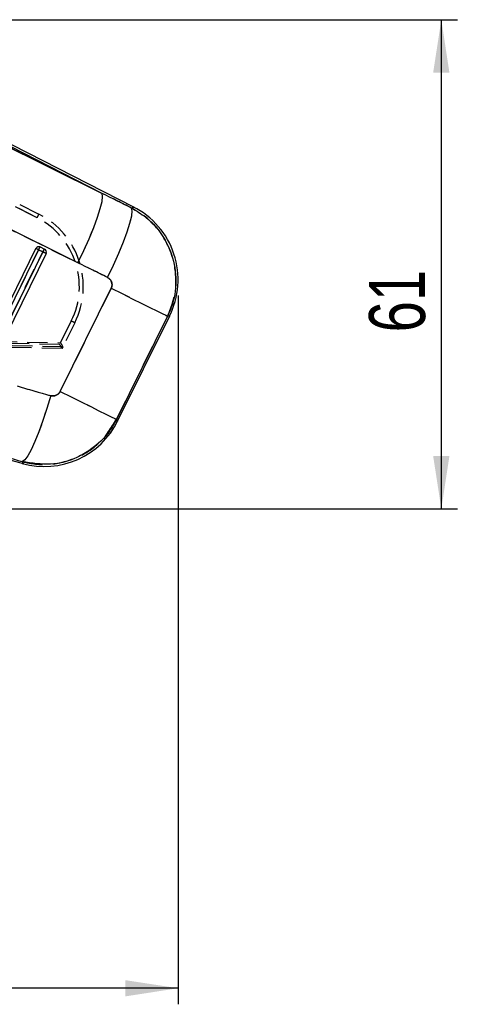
# Model space of a CAD drawing. Extents: x 70 to 723, y 2 to 562.
# Tile 13 of 13: x 669 to 723, y 439 to 562. Entities that reach past the tile are written whole.
import ezdxf

# ---------------------------------------------------------------- set-up
doc = ezdxf.new("R2010")
doc.units = 0
doc.header["$LTSCALE"] = 2
doc.linetypes.add('HIDDEN', pattern=[1.905, 1.27, -0.635])
doc.layers.get('0').update_dxf_attribs({"linetype": 'CONTINUOUS'})
doc.styles.add('SLDTEXTSTYLE0', font='TXT', dxfattribs={"width": 0.75})
doc.dimstyles.new('SLDDIMSTYLE0', dxfattribs={"dimtxt": 7, "dimasz": 6.604, "dimexe": 0, "dimexo": 0.0625, "dimgap": 1.75, "dimtad": 1, "dimdec": 1, "dimrnd": 1e-09, "dimzin": 12, "dimtxsty": 'SLDTEXTSTYLE0', "dimsah": 1, "dimcen": 0.09, "dimazin": 3, "dimtfac": 1, "dimtofl": 0, "dimtmove": 0, "dimatfit": 3, "dimtolj": 1, "dimtzin": 12})
doc.dimstyles.new('SLDDIMSTYLE1', dxfattribs={"dimtxt": 7, "dimasz": 6.604, "dimexe": 0, "dimexo": 0.0625, "dimgap": 1.75, "dimtad": 1, "dimdec": 0, "dimrnd": 1e-09, "dimzin": 12, "dimtxsty": 'SLDTEXTSTYLE0', "dimsah": 1, "dimcen": 0.09, "dimazin": 3, "dimtfac": 1, "dimtofl": 0, "dimtmove": 0, "dimatfit": 3, "dimtolj": 1, "dimtzin": 12})

# ---------------------------------------------------------------- blocks, each defined once
blk = doc.blocks.new('_D_1')
at = {"color": 7, "linetype": 'CONTINUOUS'}
for p, q in [((220.51, 537.04), (220.51, 439.2)), ((688.46, 527.59), (688.46, 439.2)), ((688.46, 441.2), (220.51, 441.2))]:
    blk.add_line(p, q, dxfattribs=at)
for points in [[(220.51, 441.2), (227.11, 440.18), (227.11, 442.21)], [(688.46, 441.2), (681.85, 442.21), (681.85, 440.18)]]:
    blk.add_solid(points, dxfattribs=at)
at = {"color": 7, "linetype": 'CONTINUOUS', "insert": (420.96, 450.22, 0.1), "char_height": 7, "attachment_point": 1, "style": 'SLDTEXTSTYLE0'}
blk.add_mtext('468', dxfattribs=at)
blk = doc.blocks.new('_D_3')
at = {"color": 7, "linetype": 'CONTINUOUS'}
for p, q in [((245.22, 562.01), (723.32, 562.01)), ((721.32, 562.01), (721.32, 500.99)), ((430.02, 500.99), (723.32, 500.99))]:
    blk.add_line(p, q, dxfattribs=at)
for points in [[(721.32, 562.01), (720.3, 555.41), (722.33, 555.41)], [(721.32, 500.99), (722.33, 507.59), (720.3, 507.59)]]:
    blk.add_solid(points, dxfattribs=at)
at = {"color": 7, "linetype": 'CONTINUOUS', "insert": (712.29, 523.01, 0.1), "char_height": 7, "attachment_point": 1, "rotation": 90, "style": 'SLDTEXTSTYLE0'}
blk.add_mtext('61', dxfattribs=at)

msp = doc.modelspace()

# ---------------------------------------------------------------- linework, layer by layer
at = {"color": 7, "linetype": 'CONTINUOUS'}
for p, q in [((682.9213, 538.6336), (662.2496, 549.1851)), ((662.0227, 548.7406), (678.9651, 540.3494)), ((678.9651, 540.3494), (662.1267, 548.9443)), ((675.9492, 531.6893), (659.0068, 540.0805)), ((663.4358, 518.662), (670.7125, 533.4731)), ((663.7503, 518.5077), (671.027, 533.3187)), ((671.5747, 533.0629), (664.3439, 518.3451)), ((671.027, 533.3187), (671.5747, 533.0629)), ((671.2484, 533.6621), (671.7961, 533.4062)), ((671.9851, 532.8611), (664.7542, 518.1434)), ((673.7335, 515.6366), (680.1022, 528.5126)), ((687.1454, 525.0289), (680.7767, 512.1529)), ((680.8956, 511.9334), (687.4047, 525.0931)), ((644.994, 513.2513), (669.1163, 506.644))]:
    msp.add_line(p, q, dxfattribs=at)
at = {"color": 7, "linetype": 'HIDDEN'}
for p, q in [((678.9651, 540.3494), (662.0227, 548.7406)), ((662.1267, 548.9443), (678.9651, 540.3494)), ((658.527, 544.1632), (671.0867, 537.7577)), ((657.9436, 543.9005), (670.8617, 537.3123)), ((670.8617, 537.3123), (658.4051, 543.6652)), ((659.0068, 540.0805), (675.9492, 531.6893)), ((671.027, 533.3187), (663.7503, 518.5077)), ((664.3439, 518.3451), (671.5747, 533.0629)), ((671.5747, 533.0629), (671.027, 533.3187)), ((680.1022, 528.5126), (673.7335, 515.6366)), ((675.1265, 524.436), (673.6772, 521.5069)), ((673.7839, 521.7226), (675.1265, 524.436)), ((680.7767, 512.1529), (687.1454, 525.0289)), ((570.5758, 523.6792), (673.7839, 521.7226)), ((673.6772, 521.5069), (570.6113, 523.4282)), ((675.5725, 524.2143), (674.0887, 521.2157)), ((673.9826, 521.0011), (570.5697, 522.9289)), ((674.0887, 521.218), (570.6263, 523.1793)), ((673.9826, 521.0011), (674.0887, 521.2157))]:
    msp.add_line(p, q, dxfattribs=at)
at = {"color": 7, "linetype": 'CONTINUOUS', "flags": 128}
for points in [[(675.9492, 531.6893), (676.677, 533.2073), (677.3416, 534.6922), (677.92, 536.0933), (678.3926, 537.3626), (678.743, 538.4565), (678.9594, 539.3377), (679.0343, 539.9759), (678.9651, 540.3494)], [(679.6409, 529.8579), (680.375, 531.3842), (681.0448, 532.8768), (681.627, 534.284), (682.1015, 535.5569), (682.4518, 536.6515), (682.6658, 537.5298), (682.736, 538.1613), (682.66, 538.5242)], [(671.9851, 532.8611), (671.9679, 532.8696), (671.9377, 532.8845), (671.8956, 532.9052), (671.8432, 532.9309), (671.7825, 532.9608), (671.7158, 532.9935), (671.6457, 533.028), (671.5747, 533.0629)], [(680.1022, 528.5126), (681.456, 527.843), (682.7386, 527.2086), (683.9133, 526.6275), (684.9463, 526.1166), (685.8079, 525.6905), (686.4733, 525.3613), (686.9235, 525.1386), (687.1454, 525.0289)], [(672.5544, 515.1196), (672.0731, 513.5283), (671.5703, 512.009), (671.063, 510.6127), (670.568, 509.3863), (670.1021, 508.371), (669.6809, 507.6009), (669.3185, 507.1017), (669.027, 506.8903)], [(673.7335, 515.6366), (675.0872, 514.967), (676.3699, 514.3326), (677.5446, 513.7516), (678.5776, 513.2406), (679.4392, 512.8145), (680.1046, 512.4853), (680.5547, 512.2627), (680.7767, 512.1529)]]:
    msp.add_lwpolyline(points, dxfattribs=at)
at = {"color": 7, "linetype": 'HIDDEN', "flags": 128}
for points in [[(675.9492, 531.6893), (676.677, 533.2073), (677.3416, 534.6922), (677.92, 536.0933), (678.3926, 537.3626), (678.743, 538.4565), (678.9594, 539.3377), (679.0343, 539.9759), (678.9651, 540.3494)], [(679.6409, 529.8579), (680.375, 531.3842), (681.0448, 532.8768), (681.627, 534.284), (682.1015, 535.5569), (682.4518, 536.6515), (682.6658, 537.5298), (682.736, 538.1613), (682.66, 538.5242)], [(682.9213, 538.6336), (682.8922, 538.6214), (682.66, 538.5242)], [(671.5747, 533.0629), (671.6457, 533.028), (671.7158, 532.9935), (671.7825, 532.9608), (671.8432, 532.9309), (671.8956, 532.9052), (671.9377, 532.8845), (671.9679, 532.8696), (671.9851, 532.8611)], [(680.1022, 528.5126), (681.456, 527.843), (682.7386, 527.2086), (683.9133, 526.6275), (684.9463, 526.1166), (685.8079, 525.6905), (686.4733, 525.3613), (686.9235, 525.1386), (687.1454, 525.0289)], [(687.1454, 525.0289), (687.3759, 525.086), (687.4047, 525.0931)], [(672.5544, 515.1196), (672.0731, 513.5283), (671.5703, 512.009), (671.063, 510.6127), (670.568, 509.3863), (670.1021, 508.371), (669.6809, 507.6009), (669.3185, 507.1017), (669.027, 506.8903)], [(673.7335, 515.6366), (675.0872, 514.967), (676.3699, 514.3326), (677.5446, 513.7516), (678.5776, 513.2406), (679.4392, 512.8145), (680.1046, 512.4853), (680.5547, 512.2627), (680.7767, 512.1529)], [(680.8956, 511.9334), (680.8824, 511.9578), (680.7767, 512.1529)], [(669.027, 506.8903), (669.1064, 506.6714), (669.1163, 506.644)]]:
    msp.add_lwpolyline(points, dxfattribs=at)
at = {"color": 8, "linetype": 'CONTINUOUS', "flags": 128}
for points in [[(682.66, 538.5242), (682.8922, 538.6214), (682.9213, 538.6336)], [(687.4047, 525.0931), (687.3759, 525.086), (687.1454, 525.0289)], [(680.7767, 512.1529), (680.8824, 511.9578), (680.8956, 511.9334)], [(669.1163, 506.644), (669.1064, 506.6714), (669.027, 506.8903)]]:
    msp.add_lwpolyline(points, dxfattribs=at)
at = {"color": 7, "linetype": 'CONTINUOUS'}
for centre, radius, start, end in [((678.3067, 529.5932), 10.15, 333.062832, 63.468267), ((671.0769, 533.2941), 0.406, 67.627089, 153.835115), ((579.4839, 347.184), 207.4277, 63.811525, 63.908313), ((671.7852, 533.0729), 0.797, 132.337125, 162.036836), ((671.0634, 533.2637), 0.4392, 65.086662, 67.507018), ((672.3328, 532.8171), 0.7969, 132.336134, 162.037261), ((671.6233, 533.041), 0.404, 333.55673, 64.681194), ((671.7977, 516.4334), 10.15, 254.059619, 334.205905)]:
    msp.add_arc(centre, radius, start, end, dxfattribs=at)
at = {"color": 7, "linetype": 'HIDDEN'}
for centre, radius, start, end in [((642.7448, 551.7919), 31.6263, 332.752406, 333.656527), ((666.4775, 528.7157), 9.65, 333.672988, 62.97833), ((666.4753, 528.7157), 10.15, 333.672988, 62.97833), ((579.4839, 347.184), 207.4277, 63.811525, 63.908313), ((671.7852, 533.0729), 0.797, 132.337125, 162.036836), ((672.3328, 532.8171), 0.7969, 132.336134, 162.037261), ((645.0998, 463.475), 67.9547, 63.357243, 63.777154)]:
    msp.add_arc(centre, radius, start, end, dxfattribs=at)
at = {"color": 7, "linetype": 'CONTINUOUS'}
for centre, major_axis, ratio, start_param, end_param in [((682.2472, 459.2071), (398.8523, -203.7302), 0.15863888, 1.6506194, 1.65985312), ((683.3686, 458.6524), (398.8601, -203.715), 0.13824246, 1.65060835, 1.65984206), ((734.5554, 562.1394), (440.6026, -118.9591), 0.13561764, 4.59825426, 4.60789616), ((733.434, 562.694), (440.6704, -118.7114), 0.15562615, 4.59809376, 4.60773567)]:
    msp.add_ellipse(centre, major_axis=major_axis, ratio=ratio, start_param=start_param, end_param=end_param, dxfattribs=at)
at = {"color": 7, "linetype": 'HIDDEN'}
for centre, major_axis, ratio, start_param, end_param in [((682.2472, 459.2071), (398.8523, -203.7302), 0.15863888, 1.6506194, 1.65985312), ((683.3686, 458.6524), (398.8601, -203.715), 0.13824246, 1.65060835, 1.65984206), ((673.675, 521.5069), (-0.3076, 0.5058), 0.00310397, 3.14159265, 4.71040235), ((673.7817, 521.7226), (-0.3075, 0.5059), 0.00310397, 3.2094402, 4.71040304), ((673.536, 521.226), (0.553, -0.0093), 0.063181, 6.25324274, 6.31912201), ((734.5554, 562.1394), (440.6026, -118.9591), 0.13561764, 4.59825426, 4.60789616), ((733.434, 562.694), (440.6704, -118.7114), 0.15562615, 4.59809376, 4.60773567)]:
    msp.add_ellipse(centre, major_axis=major_axis, ratio=ratio, start_param=start_param, end_param=end_param, dxfattribs=at)
at = {"color": 7, "linetype": 'CONTINUOUS'}
for points, knots in [([(682.66, 538.5242), (683.2608, 538.1663), (684.8658, 537.2102), (686.5994, 535.1584), (687.8812, 532.403), (688.353, 529.4182), (687.9208, 526.7747), (687.3077, 525.3942), (687.1454, 525.0289)], [0, 0, 0, 0, 0.13338218, 0.35629255, 0.49896658, 0.71101093, 0.92352041, 1, 1, 1, 1]), ([(680.1022, 528.5126), (680.1187, 528.5492), (680.1808, 528.6873), (680.2243, 528.9523), (680.1752, 529.2506), (680.0434, 529.5253), (679.8657, 529.7288), (679.7023, 529.8226), (679.6409, 529.8579)], [0, 0, 0, 0, 0.07604225, 0.2869509, 0.49780754, 0.64042692, 0.86483439, 1, 1, 1, 1]), ([(672.5544, 515.1196), (672.5597, 515.1181), (672.6737, 515.0862), (672.9092, 515.0635), (673.1987, 515.1344), (673.4527, 515.2771), (673.625, 515.4422), (673.7065, 515.5882), (673.7335, 515.6366)], [0, 0, 0, 0, 0.01191878, 0.2564395, 0.50114745, 0.64186748, 0.88124987, 1, 1, 1, 1]), ([(680.7767, 512.1529), (680.5055, 511.671), (679.687, 510.2169), (677.9684, 508.563), (675.4417, 507.132), (672.4962, 506.3176), (670.1979, 506.697), (669.027, 506.8903)], [0, 0, 0, 0, 0.119401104, 0.360320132, 0.501629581, 0.746091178, 1, 1, 1, 1])]:
    msp.add_open_spline(points, degree=3, knots=knots, dxfattribs=at)
at = {"color": 7, "linetype": 'HIDDEN'}
for points, knots in [([(687.1454, 525.0289), (687.4653, 525.8306), (688.199, 527.6692), (688.2477, 530.3639), (687.6012, 533.1972), (686.1997, 535.81), (684.2552, 537.6358), (682.9672, 538.3531), (682.66, 538.5242)], [0, 0, 0, 0, 0.16443456, 0.37711171, 0.5014204, 0.7180903, 0.93276879, 1, 1, 1, 1]), ([(679.6409, 529.8579), (679.6723, 529.8411), (679.8035, 529.7706), (680.002, 529.5904), (680.1464, 529.3298), (680.2133, 529.0468), (680.209, 528.7769), (680.1346, 528.5929), (680.1022, 528.5126)], [0, 0, 0, 0, 0.06819568, 0.28491243, 0.50179442, 0.6255344, 0.83664107, 1, 1, 1, 1]), ([(673.7335, 515.6366), (673.729, 515.6279), (673.6744, 515.52), (673.5293, 515.3322), (673.2763, 515.167), (672.9858, 515.0777), (672.7475, 515.072), (672.5942, 515.1098), (672.5544, 515.1196)], [0, 0, 0, 0, 0.02100697, 0.259608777, 0.498149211, 0.658270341, 0.911331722, 1, 1, 1, 1]), ([(669.027, 506.8903), (669.4222, 506.7988), (670.9513, 506.4447), (673.327, 506.534), (676.2047, 507.4601), (678.865, 509.1506), (680.1218, 511.1243), (680.7767, 512.1529)], [0, 0, 0, 0, 0.08763444, 0.33911757, 0.4992968, 0.73907577, 1, 1, 1, 1])]:
    msp.add_open_spline(points, degree=3, knots=knots, dxfattribs=at)

# ---------------------------------------------------------------- dimensions: what is measured, and where the dimension line sits
at = {"color": 7, "linetype": 'CONTINUOUS'}
dim = msp.add_linear_dim(base=(721.3168, 500.9884), p1=(243.2162, 562.0134), p2=(428.0162, 500.9884), angle=90, dimstyle='SLDDIMSTYLE0', dxfattribs=at)
dim.commit()
dim.dimension.update_dxf_attribs({"geometry": '_D_3', "text_midpoint": (721.3168, 531.0229), "dimtype": 160})
dim = msp.add_linear_dim(base=(220.5087, 441.1954), p1=(688.4567, 529.5932), p2=(220.5087, 539.0399), dimstyle='SLDDIMSTYLE1', dxfattribs=at)
dim.commit()
dim.dimension.update_dxf_attribs({"geometry": '_D_1', "text_midpoint": (431.561, 441.1954), "dimtype": 160})

doc.saveas('drawing.dxf')
